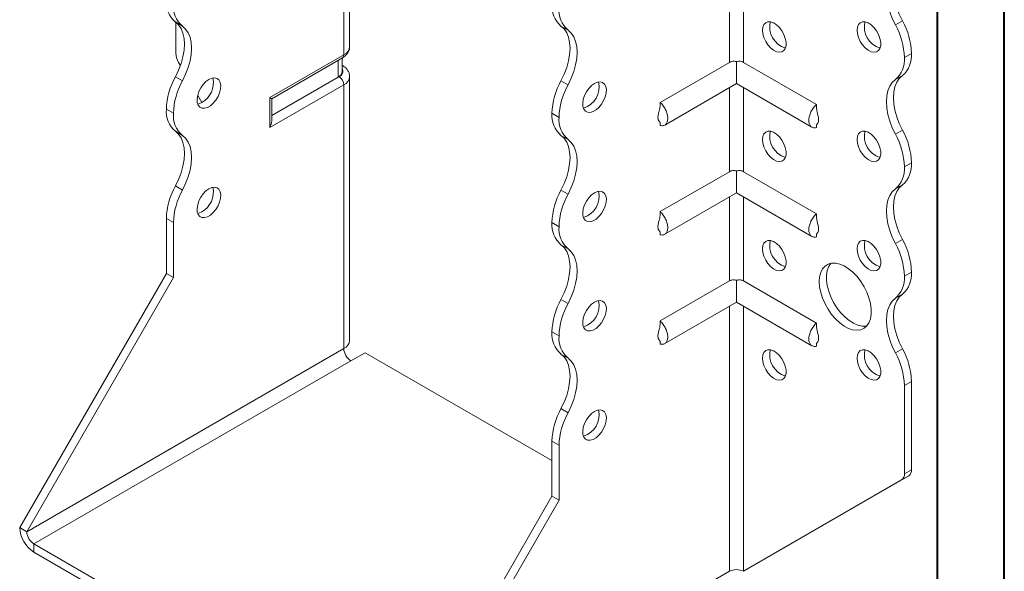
# Model space of a CAD drawing. Header units: millimetres. Extents: x 0 to 210, y 0 to 297.
# Tile 3 of 6: x 137 to 210, y 60 to 101. Entities that reach past the tile are written whole.
import ezdxf

# ---------------------------------------------------------------- set-up
doc = ezdxf.new("R2010")
doc.units = ezdxf.units.MM

msp = doc.modelspace()

# ---------------------------------------------------------------- linework, layer by layer
at = {"color": 7, "linetype": 'Continuous', "lineweight": 40}
for p, q in [((210.079, 0.215), (210.079, 297.215)), ((205.079, 5.215), (205.079, 292.215))]:
    msp.add_line(p, q, dxfattribs=at)
at = {"color": 7, "linetype": 'Continuous', "lineweight": 15}
for p, q in [((161.158, 98.753), (161.158, 104.673)), ((160.718, 98.141), (160.718, 104.061)), ((189.533, 103.855), (189.533, 97.579)), ((190.594, 97.579), (190.594, 103.855)), ((148.666, 100.288), (148.135, 100.594)), ((148.167, 100.57), (148.167, 98.274)), ((177.48, 99.984), (176.95, 100.29)), ((201.939, 100.371), (202.47, 100.677)), ((155.192, 94.951), (160.718, 98.141)), ((155.339, 94.866), (160.615, 97.912)), ((160.592, 96.878), (160.592, 97.899)), ((203.145, 98.247), (202.615, 97.941)), ((202.615, 97.941), (203.145, 98.247)), ((202.615, 97.941), (202.615, 97.941)), ((203.145, 98.247), (203.145, 98.247)), ((148.508, 97.346), (148.374, 97.577)), ((160.299, 96.47), (160.299, 97.73)), ((160.615, 97.349), (160.592, 97.362)), ((160.615, 97.349), (160.592, 97.36)), ((189.533, 97.579), (184.361, 94.593)), ((190.063, 97.633), (190.063, 95.996)), ((190.594, 97.579), (196.038, 94.436)), ((148.135, 96.51), (148.666, 96.204)), ((160.299, 96.47), (155.339, 93.606)), ((160.365, 96.508), (160.299, 96.47)), ((161.158, 76.809), (161.158, 96.508)), ((202.47, 96.595), (201.939, 96.289)), ((160.718, 95.895), (155.192, 92.705)), ((160.718, 76.196), (160.718, 95.895)), ((176.95, 96.207), (177.48, 95.901)), ((184.698, 92.898), (190.063, 95.996)), ((189.533, 95.689), (189.533, 89.413)), ((190.063, 95.996), (195.701, 92.741)), ((190.594, 89.413), (190.594, 95.689)), ((150.111, 94.569), (149.8, 95.108)), ((155.192, 92.705), (155.192, 94.951)), ((155.339, 93.198), (155.339, 94.866)), ((147.991, 93.774), (147.46, 94.08)), ((147.46, 94.079), (147.46, 94.08)), ((147.46, 94.079), (147.991, 93.773)), ((147.991, 93.773), (147.991, 93.774)), ((176.805, 93.47), (176.275, 93.776)), ((176.275, 93.776), (176.805, 93.469)), ((176.275, 93.776), (176.275, 93.776)), ((176.805, 93.469), (176.805, 93.47)), ((184.361, 93.086), (184.361, 92.865)), ((196.038, 92.924), (196.038, 92.707)), ((148.666, 92.122), (148.135, 92.428)), ((177.48, 91.819), (176.95, 92.125)), ((201.939, 92.206), (202.47, 92.512)), ((203.145, 90.081), (202.615, 89.775)), ((202.615, 89.775), (203.145, 90.081)), ((202.615, 89.775), (202.615, 89.775)), ((203.145, 90.081), (203.145, 90.081)), ((189.533, 89.413), (184.361, 86.427)), ((190.063, 89.468), (190.063, 87.83)), ((190.594, 89.413), (196.038, 86.27)), ((148.135, 88.345), (148.666, 88.039)), ((202.47, 88.43), (201.939, 88.124)), ((176.95, 88.042), (177.48, 87.736)), ((184.698, 84.733), (190.063, 87.83)), ((190.063, 87.83), (195.701, 84.576)), ((189.533, 87.524), (189.533, 81.248)), ((190.594, 81.248), (190.594, 87.524)), ((147.991, 85.609), (147.46, 85.915)), ((147.46, 81.811), (147.46, 85.915)), ((147.991, 81.505), (147.991, 85.609)), ((176.805, 85.304), (176.275, 85.611)), ((176.275, 85.61), (176.275, 85.611)), ((176.275, 85.61), (176.805, 85.304)), ((176.805, 85.304), (176.805, 85.304)), ((184.361, 84.921), (184.361, 84.699)), ((196.038, 84.758), (196.038, 84.542)), ((177.48, 83.653), (176.95, 83.96)), ((201.939, 84.04), (202.47, 84.347)), ((136.5, 62.828), (147.46, 81.811)), ((147.991, 81.505), (147.46, 81.811)), ((203.145, 81.917), (202.615, 81.61)), ((202.615, 81.609), (203.145, 81.915)), ((203.145, 81.917), (203.145, 81.915)), ((137.03, 62.521), (147.991, 81.505)), ((189.533, 81.248), (184.361, 78.262)), ((190.063, 81.302), (190.063, 79.665)), ((190.594, 81.248), (196.038, 78.105)), ((202.615, 81.61), (202.615, 81.609)), ((202.47, 80.265), (201.939, 79.958)), ((176.95, 79.876), (177.48, 79.57)), ((184.698, 76.568), (190.063, 79.665)), ((190.063, 79.665), (195.701, 76.41)), ((189.533, 79.359), (189.533, 59.562)), ((190.594, 59.562), (190.594, 79.359)), ((176.805, 77.14), (176.275, 77.446)), ((176.275, 77.445), (176.275, 77.446)), ((176.275, 77.445), (176.805, 77.139)), ((176.805, 77.139), (176.805, 77.14)), ((184.361, 76.756), (184.361, 76.534)), ((196.038, 76.593), (196.038, 76.377)), ((160.718, 76.196), (137.03, 62.521)), ((161.249, 75.278), (162.309, 75.89)), ((176.275, 67.828), (162.309, 75.89)), ((177.48, 75.488), (176.95, 75.794)), ((201.939, 75.875), (202.47, 76.181)), ((137.561, 61.603), (161.249, 75.278)), ((203.145, 73.751), (202.615, 73.445)), ((203.145, 73.751), (203.145, 67.148)), ((202.615, 73.445), (202.615, 66.842)), ((176.95, 71.711), (177.48, 71.405)), ((176.805, 68.974), (176.275, 69.281)), ((176.275, 65.177), (176.275, 69.281)), ((176.805, 64.871), (176.805, 68.974)), ((202.615, 66.842), (203.145, 67.148)), ((190.594, 59.562), (202.407, 66.384)), ((191.124, 59.868), (202.938, 66.69)), ((202.938, 66.69), (202.407, 66.384)), ((165.315, 46.193), (176.275, 65.177)), ((165.845, 45.887), (176.805, 64.871)), ((176.275, 65.177), (176.805, 64.871)), ((137.03, 62.521), (136.5, 62.828)), ((137.561, 61.603), (164.784, 45.887)), ((137.561, 61.603), (137.561, 60.991)), ((137.561, 60.991), (164.784, 45.275)), ((190.594, 59.562), (191.124, 59.868)), ((165.845, 45.887), (189.533, 59.562)), ((189.533, 59.562), (189.533, 59.562))]:
    msp.add_line(p, q, dxfattribs=at)
at = {"color": 7, "linetype": 'Continuous', "lineweight": 15, "flags": 128}
for points in [[(202.47, 104.761), (202.233, 104.543), (202.044, 104.263), (201.906, 103.925), (201.822, 103.538), (201.794, 103.109), (201.823, 102.647), (201.907, 102.163), (202.045, 101.666), (202.234, 101.167), (202.47, 100.677)], [(201.939, 100.371), (201.703, 100.861), (201.514, 101.36), (201.376, 101.857), (201.292, 102.341), (201.264, 102.803), (201.292, 103.232), (201.376, 103.619), (201.514, 103.957), (201.703, 104.237), (201.939, 104.455)], [(148.135, 100.594), (148.371, 100.377), (148.561, 100.096), (148.699, 99.759), (148.783, 99.371), (148.811, 98.942), (148.783, 98.48), (148.699, 97.996), (148.561, 97.499), (148.371, 97), (148.135, 96.51)], [(148.666, 96.204), (148.902, 96.694), (149.091, 97.193), (149.229, 97.69), (149.313, 98.174), (149.341, 98.636), (149.313, 99.065), (149.229, 99.452), (149.091, 99.79), (148.902, 100.07), (148.666, 100.288)], [(176.95, 96.207), (177.186, 96.697), (177.375, 97.196), (177.513, 97.693), (177.597, 98.177), (177.625, 98.639), (177.597, 99.068), (177.513, 99.455), (177.375, 99.793), (177.186, 100.073), (176.95, 100.29)], [(192.008, 99.981), (192.036, 100.219), (192.117, 100.41), (192.247, 100.541), (192.418, 100.606), (192.619, 100.599), (192.836, 100.521), (193.057, 100.378), (193.268, 100.177), (193.455, 99.932), (193.607, 99.658), (193.714, 99.372), (193.769, 99.092), (193.769, 98.836), (193.714, 98.62), (193.607, 98.458), (193.455, 98.359), (193.268, 98.33), (193.057, 98.372), (192.836, 98.484), (192.619, 98.658), (192.418, 98.882), (192.247, 99.144), (192.117, 99.426), (192.036, 99.711), (192.008, 99.981)], [(199.079, 99.982), (199.107, 100.219), (199.188, 100.41), (199.319, 100.542), (199.489, 100.607), (199.69, 100.6), (199.907, 100.522), (200.128, 100.378), (200.339, 100.178), (200.526, 99.933), (200.678, 99.658), (200.785, 99.373), (200.84, 99.093), (200.84, 98.837), (200.785, 98.621), (200.678, 98.459), (200.526, 98.36), (200.339, 98.331), (200.128, 98.373), (199.907, 98.485), (199.69, 98.658), (199.489, 98.883), (199.319, 99.145), (199.188, 99.427), (199.107, 99.712), (199.079, 99.982)], [(177.48, 95.901), (177.717, 96.391), (177.906, 96.89), (178.044, 97.387), (178.128, 97.871), (178.156, 98.333), (178.127, 98.762), (178.043, 99.149), (177.905, 99.487), (177.716, 99.767), (177.48, 99.984)], [(150.642, 96.305), (150.422, 96.146), (150.216, 95.933), (150.037, 95.679), (149.896, 95.4), (149.802, 95.114), (149.76, 94.839), (149.774, 94.591), (149.842, 94.388), (149.961, 94.24), (150.123, 94.158), (150.317, 94.147), (150.531, 94.207), (150.753, 94.335), (150.968, 94.523), (151.162, 94.758), (151.323, 95.026), (151.442, 95.311), (151.51, 95.594), (151.524, 95.857), (151.483, 96.085), (151.388, 96.262), (151.247, 96.377), (151.068, 96.424), (150.862, 96.399), (150.642, 96.305)], [(202.47, 96.595), (202.233, 96.378), (202.044, 96.098), (201.906, 95.76), (201.822, 95.373), (201.794, 94.944), (201.822, 94.482), (201.906, 93.998), (202.044, 93.501), (202.233, 93.002), (202.47, 92.512)], [(179.457, 96.001), (179.237, 95.842), (179.031, 95.629), (178.852, 95.375), (178.71, 95.096), (178.616, 94.811), (178.575, 94.535), (178.589, 94.288), (178.657, 94.084), (178.776, 93.937), (178.937, 93.855), (179.131, 93.844), (179.346, 93.904), (179.568, 94.032), (179.782, 94.219), (179.976, 94.455), (180.138, 94.723), (180.257, 95.008), (180.325, 95.29), (180.339, 95.554), (180.297, 95.781), (180.203, 95.958), (180.062, 96.074), (179.883, 96.121), (179.677, 96.096), (179.457, 96.001)], [(201.939, 92.206), (201.703, 92.696), (201.514, 93.195), (201.376, 93.692), (201.292, 94.176), (201.264, 94.638), (201.292, 95.067), (201.376, 95.454), (201.514, 95.791), (201.703, 96.072), (201.939, 96.289)], [(155.192, 94.951), (155.255, 94.915), (155.301, 94.888), (155.329, 94.872), (155.339, 94.866)], [(150.112, 94.569), (149.892, 94.475), (149.811, 94.457)], [(148.135, 92.428), (148.371, 92.211), (148.561, 91.931), (148.699, 91.593), (148.783, 91.206), (148.811, 90.777), (148.783, 90.315), (148.699, 89.831), (148.561, 89.334), (148.371, 88.835), (148.135, 88.345)], [(148.666, 88.039), (148.902, 88.529), (149.091, 89.028), (149.229, 89.524), (149.313, 90.009), (149.341, 90.471), (149.313, 90.9), (149.229, 91.287), (149.091, 91.625), (148.902, 91.905), (148.666, 92.122)], [(176.95, 88.042), (177.186, 88.532), (177.375, 89.031), (177.513, 89.527), (177.597, 90.012), (177.625, 90.473), (177.597, 90.902), (177.513, 91.29), (177.375, 91.627), (177.186, 91.908), (176.95, 92.125)], [(192.008, 91.815), (192.036, 92.053), (192.117, 92.244), (192.247, 92.376), (192.418, 92.44), (192.619, 92.434), (192.836, 92.356), (193.057, 92.212), (193.268, 92.012), (193.455, 91.766), (193.607, 91.492), (193.714, 91.207), (193.769, 90.927), (193.769, 90.671), (193.714, 90.455), (193.607, 90.292), (193.455, 90.194), (193.268, 90.164), (193.057, 90.207), (192.836, 90.319), (192.619, 90.492), (192.418, 90.717), (192.247, 90.978), (192.117, 91.261), (192.036, 91.546), (192.008, 91.815)], [(199.079, 91.816), (199.107, 92.054), (199.188, 92.245), (199.319, 92.377), (199.489, 92.441), (199.69, 92.434), (199.907, 92.357), (200.128, 92.213), (200.339, 92.012), (200.526, 91.767), (200.678, 91.493), (200.785, 91.207), (200.84, 90.928), (200.84, 90.672), (200.785, 90.456), (200.678, 90.293), (200.526, 90.194), (200.339, 90.165), (200.128, 90.208), (199.907, 90.319), (199.69, 90.493), (199.489, 90.718), (199.319, 90.979), (199.188, 91.261), (199.107, 91.546), (199.079, 91.816)], [(177.48, 87.736), (177.717, 88.226), (177.906, 88.724), (178.044, 89.221), (178.128, 89.706), (178.156, 90.167), (178.127, 90.596), (178.043, 90.984), (177.905, 91.321), (177.716, 91.601), (177.48, 91.819)], [(202.47, 88.43), (202.234, 88.213), (202.045, 87.932), (201.906, 87.595), (201.822, 87.207), (201.794, 86.778), (201.822, 86.317), (201.906, 85.832), (202.045, 85.335), (202.234, 84.837), (202.47, 84.347)], [(150.642, 88.139), (150.422, 87.98), (150.216, 87.767), (150.037, 87.513), (149.896, 87.235), (149.802, 86.949), (149.76, 86.673), (149.774, 86.426), (149.842, 86.222), (149.961, 86.075), (150.123, 85.993), (150.317, 85.982), (150.531, 86.042), (150.753, 86.17), (150.968, 86.357), (151.162, 86.593), (151.323, 86.861), (151.442, 87.146), (151.51, 87.428), (151.524, 87.692), (151.483, 87.919), (151.388, 88.096), (151.247, 88.212), (151.068, 88.259), (150.862, 88.234), (150.642, 88.139)], [(179.457, 87.836), (179.237, 87.677), (179.031, 87.464), (178.852, 87.21), (178.71, 86.931), (178.616, 86.645), (178.575, 86.37), (178.589, 86.123), (178.657, 85.919), (178.776, 85.771), (178.937, 85.689), (179.131, 85.678), (179.346, 85.738), (179.568, 85.866), (179.782, 86.054), (179.976, 86.289), (180.138, 86.558), (180.257, 86.842), (180.325, 87.125), (180.339, 87.388), (180.297, 87.616), (180.203, 87.793), (180.062, 87.908), (179.883, 87.955), (179.677, 87.931), (179.457, 87.836)], [(201.939, 84.04), (201.703, 84.53), (201.514, 85.029), (201.376, 85.526), (201.292, 86.01), (201.264, 86.472), (201.292, 86.901), (201.376, 87.289), (201.514, 87.626), (201.703, 87.907), (201.939, 88.124)], [(150.112, 86.404), (149.892, 86.309), (149.811, 86.291)], [(176.95, 79.876), (177.186, 80.366), (177.375, 80.865), (177.513, 81.362), (177.597, 81.846), (177.625, 82.308), (177.597, 82.737), (177.513, 83.124), (177.375, 83.462), (177.186, 83.742), (176.95, 83.96)], [(192.008, 83.65), (192.036, 83.888), (192.117, 84.079), (192.247, 84.21), (192.418, 84.275), (192.619, 84.268), (192.836, 84.191), (193.057, 84.047), (193.268, 83.846), (193.455, 83.601), (193.607, 83.327), (193.714, 83.041), (193.769, 82.762), (193.769, 82.506), (193.714, 82.29), (193.607, 82.127), (193.455, 82.028), (193.268, 81.999), (193.057, 82.042), (192.836, 82.153), (192.619, 82.327), (192.418, 82.551), (192.247, 82.813), (192.117, 83.095), (192.036, 83.38), (192.008, 83.65)], [(199.079, 83.651), (199.107, 83.889), (199.188, 84.079), (199.319, 84.211), (199.489, 84.276), (199.69, 84.269), (199.907, 84.191), (200.128, 84.047), (200.339, 83.847), (200.526, 83.602), (200.678, 83.328), (200.785, 83.042), (200.84, 82.762), (200.84, 82.506), (200.785, 82.29), (200.678, 82.128), (200.526, 82.029), (200.339, 82), (200.128, 82.042), (199.907, 82.154), (199.69, 82.327), (199.489, 82.552), (199.319, 82.814), (199.188, 83.096), (199.107, 83.381), (199.079, 83.651)], [(177.48, 79.57), (177.716, 80.06), (177.905, 80.559), (178.043, 81.056), (178.127, 81.54), (178.156, 82.002), (178.127, 82.431), (178.043, 82.818), (177.905, 83.156), (177.716, 83.436), (177.48, 83.653)], [(196.251, 81.201), (196.279, 81.564), (196.362, 81.885), (196.497, 82.153), (196.682, 82.362), (196.91, 82.506), (197.176, 82.579), (197.47, 82.58), (197.785, 82.51), (198.113, 82.369), (198.442, 82.163), (198.765, 81.897), (199.071, 81.578), (199.351, 81.216), (199.599, 80.822), (199.806, 80.406), (199.967, 79.98), (200.077, 79.558), (200.133, 79.15), (200.133, 78.769), (200.077, 78.426), (199.967, 78.13), (199.806, 77.891), (199.599, 77.714), (199.351, 77.605), (199.071, 77.568), (198.765, 77.603), (198.442, 77.708), (198.113, 77.882), (197.785, 78.12), (197.47, 78.413), (197.176, 78.755), (196.91, 79.134), (196.682, 79.541), (196.497, 79.963), (196.362, 80.389), (196.279, 80.805), (196.251, 81.201)], [(197.111, 82.568), (196.954, 82.332), (196.844, 82.037), (196.788, 81.693), (196.788, 81.313), (196.844, 80.905), (196.954, 80.482), (197.114, 80.057), (197.322, 79.641), (197.569, 79.247), (197.85, 78.885), (198.156, 78.566), (198.478, 78.3), (198.808, 78.093), (199.135, 77.953), (199.45, 77.882), (199.745, 77.884), (199.809, 77.894)], [(202.47, 80.265), (202.234, 80.047), (202.045, 79.767), (201.906, 79.429), (201.822, 79.042), (201.794, 78.613), (201.822, 78.151), (201.906, 77.667), (202.045, 77.17), (202.234, 76.671), (202.47, 76.181)], [(179.457, 79.67), (179.237, 79.511), (179.031, 79.298), (178.852, 79.044), (178.71, 78.766), (178.616, 78.48), (178.575, 78.204), (178.589, 77.957), (178.657, 77.753), (178.776, 77.606), (178.937, 77.524), (179.131, 77.513), (179.346, 77.573), (179.568, 77.701), (179.782, 77.888), (179.976, 78.124), (180.138, 78.392), (180.257, 78.677), (180.325, 78.96), (180.339, 79.223), (180.297, 79.45), (180.203, 79.627), (180.062, 79.743), (179.883, 79.79), (179.677, 79.765), (179.457, 79.67)], [(201.939, 75.875), (201.703, 76.365), (201.514, 76.864), (201.376, 77.361), (201.292, 77.845), (201.264, 78.307), (201.292, 78.736), (201.376, 79.123), (201.514, 79.461), (201.703, 79.741), (201.939, 79.958)], [(176.95, 71.711), (177.186, 72.201), (177.375, 72.699), (177.513, 73.196), (177.597, 73.681), (177.625, 74.142), (177.597, 74.571), (177.513, 74.959), (177.375, 75.296), (177.186, 75.577), (176.95, 75.794)], [(192.008, 75.485), (192.036, 75.722), (192.117, 75.913), (192.247, 76.045), (192.418, 76.11), (192.619, 76.103), (192.836, 76.025), (193.057, 75.881), (193.268, 75.681), (193.455, 75.436), (193.607, 75.162), (193.714, 74.876), (193.769, 74.596), (193.769, 74.34), (193.714, 74.124), (193.607, 73.962), (193.455, 73.863), (193.268, 73.834), (193.057, 73.876), (192.836, 73.988), (192.619, 74.161), (192.418, 74.386), (192.247, 74.648), (192.117, 74.93), (192.036, 75.215), (192.008, 75.485)], [(199.079, 75.485), (199.107, 75.723), (199.188, 75.914), (199.319, 76.046), (199.489, 76.11), (199.69, 76.103), (199.907, 76.026), (200.128, 75.882), (200.339, 75.681), (200.526, 75.436), (200.678, 75.162), (200.785, 74.876), (200.84, 74.597), (200.84, 74.341), (200.785, 74.125), (200.678, 73.962), (200.526, 73.863), (200.339, 73.834), (200.128, 73.877), (199.907, 73.988), (199.69, 74.162), (199.489, 74.387), (199.319, 74.648), (199.188, 74.931), (199.107, 75.215), (199.079, 75.485)], [(177.48, 71.405), (177.716, 71.895), (177.905, 72.393), (178.043, 72.89), (178.127, 73.375), (178.156, 73.836), (178.127, 74.265), (178.043, 74.653), (177.905, 74.99), (177.716, 75.271), (177.48, 75.488)], [(179.457, 71.505), (179.237, 71.346), (179.031, 71.133), (178.852, 70.879), (178.71, 70.6), (178.616, 70.314), (178.575, 70.039), (178.589, 69.792), (178.657, 69.588), (178.776, 69.44), (178.937, 69.359), (179.131, 69.347), (179.346, 69.408), (179.568, 69.536), (179.782, 69.723), (179.976, 69.958), (180.138, 70.227), (180.257, 70.511), (180.325, 70.794), (180.339, 71.058), (180.297, 71.285), (180.203, 71.462), (180.062, 71.578), (179.883, 71.624), (179.677, 71.6), (179.457, 71.505)]]:
    msp.add_lwpolyline(points, dxfattribs=at)
at = {"color": 7, "linetype": 'Continuous', "lineweight": 15}
for centre, radius, start, end in [((149.412, 102.079), 1.959, 175.16254, 229.32327), ((149.942, 101.773), 1.959, 175.16254, 229.32327), ((178.227, 101.776), 1.959, 175.16254, 229.32327), ((178.757, 101.47), 1.959, 175.16254, 229.32327), ((194.197, 100.224), 1.65, 166.69046, 253.30416), ((201.268, 100.225), 1.65, 166.69046, 253.30416), ((197.309, 97.776), 5.308, 1.78273, 29.26742), ((197.839, 98.082), 5.308, 1.78273, 29.26742), ((160.407, 98.828), 0.754, 294.37466, 354.3052), ((149.609, 98.323), 1.443, 181.9565, 211.14373), ((160.473, 98.114), 0.246, 305.01333, 6.29885), ((200.661, 97.775), 1.96, 310.68797, 4.83571), ((201.192, 98.082), 1.96, 310.68797, 4.83571), ((152.766, 93.915), 5.308, 150.73258, 178.21727), ((149.227, 96.078), 1.749, 300.39229, 11.17657), ((160.091, 96.928), 0.503, 294.37466, 354.3052), ((160.216, 96.912), 0.431, 290.26685, 29.20572), ((159.951, 95.86), 0.768, 2.60548, 57.39452), ((160.422, 96.572), 0.738, 293.67172, 355.25595), ((153.296, 93.609), 5.308, 150.73258, 178.21727), ((181.584, 93.611), 5.312, 150.73691, 178.21768), ((182.114, 93.305), 5.312, 150.73691, 178.21768), ((178.152, 95.734), 1.65, 286.69605, 13.30932), ((149.412, 93.914), 1.959, 175.16254, 229.32327), ((149.942, 93.608), 1.959, 175.16254, 229.32327), ((178.227, 93.61), 1.959, 175.16254, 229.32327), ((178.757, 93.304), 1.959, 175.16254, 229.32327), ((194.197, 92.059), 1.65, 166.69046, 253.30416), ((201.268, 92.059), 1.65, 166.69046, 253.30416), ((197.305, 89.61), 5.312, 1.78232, 29.26309), ((197.836, 89.916), 5.312, 1.78232, 29.26309), ((200.663, 89.609), 1.959, 310.67673, 4.83746), ((201.193, 89.915), 1.959, 310.67673, 4.83746), ((152.766, 85.75), 5.308, 150.73258, 178.21727), ((153.296, 85.444), 5.308, 150.73258, 178.21727), ((149.227, 87.913), 1.749, 300.39229, 11.17657), ((181.584, 85.445), 5.312, 150.73691, 178.21768), ((182.114, 85.139), 5.312, 150.73691, 178.21768), ((178.152, 87.568), 1.65, 286.69605, 13.30932), ((178.227, 85.445), 1.959, 175.16254, 229.32327), ((178.757, 85.139), 1.959, 175.16254, 229.32327), ((194.197, 83.893), 1.65, 166.69046, 253.30416), ((201.268, 83.894), 1.65, 166.69046, 253.30416), ((197.309, 81.445), 5.308, 1.78273, 29.26742), ((197.839, 81.751), 5.308, 1.78273, 29.26742), ((201.193, 81.75), 1.959, 310.67673, 4.83746), ((200.663, 81.444), 1.959, 310.67673, 4.83746), ((181.581, 77.281), 5.308, 150.73258, 178.21727), ((182.111, 76.975), 5.308, 150.73258, 178.21727), ((178.152, 79.403), 1.65, 286.69605, 13.30932), ((178.227, 77.28), 1.959, 175.16254, 229.32327), ((160.407, 76.883), 0.754, 294.37466, 354.3052), ((178.757, 76.973), 1.959, 175.16254, 229.32327), ((161.87, 76.249), 1.153, 182.60548, 237.39452), ((194.197, 75.728), 1.65, 166.69046, 253.30416), ((201.268, 75.729), 1.65, 166.69046, 253.30416), ((197.309, 73.28), 5.308, 1.78273, 29.26742), ((197.839, 73.586), 5.308, 1.78273, 29.26742), ((181.581, 69.115), 5.308, 150.73258, 178.21727), ((182.111, 68.809), 5.308, 150.73258, 178.21727), ((178.152, 71.238), 1.65, 286.69605, 13.30932), ((202.644, 67.099), 0.503, 305.69804, 5.62038), ((202.114, 66.793), 0.503, 305.69804, 5.62038), ((138.803, 62.932), 2.305, 182.60548, 237.39452), ((138.182, 62.574), 1.153, 182.60548, 237.39452), ((190.063, 58.538), 1.153, 62.60967, 117.39033)]:
    msp.add_arc(centre, radius, start, end, dxfattribs=at)
msp.add_ellipse((154.839, 92.909), major_axis=(0.354, 0.612), ratio=0.577335, start_param=4.71243, end_param=5.497828, dxfattribs=at)
for points, knots in [([(160.615, 97.912), (160.664, 97.943), (160.789, 98.021), (160.952, 98.178), (161.082, 98.383), (161.153, 98.58), (161.15, 98.704), (161.148, 98.75)], [0, 0, 0, 0, 0.161987, 0.410215, 0.642797, 0.866677, 1, 1, 1, 1]), ([(161.148, 96.511), (161.151, 96.547), (161.157, 96.662), (161.094, 96.85), (160.973, 97.056), (160.81, 97.224), (160.677, 97.309), (160.615, 97.349)], [0, 0, 0, 0, 0.102863, 0.333006, 0.559142, 0.792943, 1, 1, 1, 1]), ([(190.063, 97.633), (190.017, 97.647), (189.969, 97.657), (189.873, 97.665), (189.826, 97.664), (189.689, 97.648), (189.604, 97.62), (189.533, 97.579)], [0, 0, 0, 0, 0.25, 0.25, 0.5, 0.5, 1, 1, 1, 1]), ([(190.594, 97.579), (190.559, 97.599), (190.519, 97.616), (190.436, 97.643), (190.393, 97.653), (190.255, 97.669), (190.157, 97.662), (190.063, 97.633)], [0, 0, 0, 0, 0.25, 0.25, 0.5, 0.5, 1, 1, 1, 1]), ([(184.361, 94.389), (184.347, 94.272), (184.324, 94.073), (184.255, 93.833), (184.214, 93.655), (184.191, 93.503), (184.197, 93.372), (184.22, 93.283), (184.258, 93.203), (184.325, 93.139), (184.348, 93.093), (184.361, 93.068)], [0, 0, 0, 0, 0.183845, 0.312711, 0.387766, 0.468607, 0.561014, 0.614242, 0.675479, 0.825899, 1, 1, 1, 1]), ([(184.361, 92.865), (184.401, 92.854), (184.441, 92.848), (184.517, 92.846), (184.554, 92.849), (184.623, 92.864), (184.655, 92.875), (184.716, 92.907), (184.744, 92.928), (184.795, 92.976), (184.817, 93.003), (184.856, 93.066), (184.873, 93.102), (184.899, 93.178), (184.909, 93.219), (184.923, 93.307), (184.926, 93.354), (184.926, 93.45), (184.923, 93.5), (184.91, 93.603), (184.899, 93.657), (184.859, 93.818), (184.82, 93.926), (184.719, 94.14), (184.658, 94.242), (184.554, 94.385), (184.517, 94.431), (184.441, 94.516), (184.401, 94.556), (184.361, 94.593)], [0, 0, 0, 0, 0.0625, 0.0625, 0.125, 0.125, 0.1875, 0.1875, 0.25, 0.25, 0.3125, 0.3125, 0.375, 0.375, 0.4375, 0.4375, 0.5, 0.5, 0.5625, 0.5625, 0.625, 0.625, 0.75, 0.75, 0.875, 0.875, 0.9375, 0.9375, 1, 1, 1, 1]), ([(196.038, 94.436), (195.998, 94.398), (195.958, 94.359), (195.882, 94.274), (195.845, 94.228), (195.776, 94.134), (195.744, 94.085), (195.684, 93.983), (195.655, 93.93), (195.605, 93.824), (195.582, 93.77), (195.543, 93.662), (195.526, 93.607), (195.5, 93.5), (195.49, 93.448), (195.476, 93.345), (195.473, 93.294), (195.473, 93.148), (195.486, 93.06), (195.54, 92.907), (195.579, 92.843), (195.68, 92.746), (195.741, 92.714), (195.845, 92.692), (195.881, 92.689), (195.958, 92.691), (195.998, 92.697), (196.038, 92.707)], [0, 0, 0, 0, 0.0625, 0.0625, 0.125, 0.125, 0.1875, 0.1875, 0.25, 0.25, 0.3125, 0.3125, 0.375, 0.375, 0.4375, 0.4375, 0.5, 0.5, 0.625, 0.625, 0.75, 0.75, 0.875, 0.875, 0.9375, 0.9375, 1, 1, 1, 1]), ([(196.044, 92.914), (196.046, 92.914), (196.052, 92.914), (196.101, 92.974), (196.162, 93.079), (196.203, 93.207), (196.206, 93.378), (196.164, 93.604), (196.079, 93.886), (196.053, 94.11), (196.038, 94.232)], [0, 0, 0, 0, 0.082719, 0.205131, 0.329338, 0.43478, 0.526561, 0.636523, 0.801685, 1, 1, 1, 1]), ([(190.063, 89.468), (190.017, 89.482), (189.969, 89.491), (189.873, 89.499), (189.826, 89.498), (189.689, 89.482), (189.604, 89.454), (189.533, 89.413)], [0, 0, 0, 0, 0.25, 0.25, 0.5, 0.5, 1, 1, 1, 1]), ([(190.594, 89.413), (190.559, 89.434), (190.519, 89.451), (190.436, 89.478), (190.393, 89.488), (190.255, 89.504), (190.157, 89.497), (190.063, 89.468)], [0, 0, 0, 0, 0.25, 0.25, 0.5, 0.5, 1, 1, 1, 1]), ([(184.361, 86.223), (184.347, 86.106), (184.324, 85.907), (184.255, 85.668), (184.214, 85.489), (184.191, 85.338), (184.197, 85.206), (184.22, 85.118), (184.258, 85.038), (184.325, 84.974), (184.348, 84.928), (184.361, 84.903)], [0, 0, 0, 0, 0.183845, 0.312711, 0.387766, 0.468607, 0.561014, 0.614242, 0.675479, 0.825899, 1, 1, 1, 1]), ([(184.361, 84.699), (184.401, 84.689), (184.441, 84.683), (184.517, 84.681), (184.554, 84.684), (184.623, 84.698), (184.655, 84.71), (184.716, 84.742), (184.744, 84.762), (184.795, 84.81), (184.817, 84.838), (184.856, 84.901), (184.873, 84.937), (184.899, 85.013), (184.909, 85.054), (184.923, 85.141), (184.926, 85.188), (184.926, 85.285), (184.923, 85.335), (184.91, 85.438), (184.899, 85.491), (184.859, 85.653), (184.82, 85.761), (184.719, 85.975), (184.658, 86.076), (184.554, 86.22), (184.517, 86.265), (184.441, 86.351), (184.401, 86.39), (184.361, 86.427)], [0, 0, 0, 0, 0.0625, 0.0625, 0.125, 0.125, 0.1875, 0.1875, 0.25, 0.25, 0.3125, 0.3125, 0.375, 0.375, 0.4375, 0.4375, 0.5, 0.5, 0.5625, 0.5625, 0.625, 0.625, 0.75, 0.75, 0.875, 0.875, 0.9375, 0.9375, 1, 1, 1, 1]), ([(196.038, 86.27), (195.998, 86.233), (195.958, 86.194), (195.882, 86.108), (195.845, 86.063), (195.776, 85.968), (195.744, 85.919), (195.684, 85.818), (195.655, 85.764), (195.605, 85.658), (195.582, 85.605), (195.543, 85.497), (195.526, 85.442), (195.5, 85.335), (195.49, 85.282), (195.476, 85.179), (195.473, 85.128), (195.473, 84.983), (195.486, 84.895), (195.54, 84.741), (195.579, 84.678), (195.68, 84.581), (195.741, 84.549), (195.845, 84.526), (195.881, 84.523), (195.958, 84.526), (195.998, 84.531), (196.038, 84.542)], [0, 0, 0, 0, 0.0625, 0.0625, 0.125, 0.125, 0.1875, 0.1875, 0.25, 0.25, 0.3125, 0.3125, 0.375, 0.375, 0.4375, 0.4375, 0.5, 0.5, 0.625, 0.625, 0.75, 0.75, 0.875, 0.875, 0.9375, 0.9375, 1, 1, 1, 1]), ([(196.044, 84.748), (196.046, 84.749), (196.052, 84.749), (196.101, 84.809), (196.162, 84.914), (196.203, 85.042), (196.206, 85.213), (196.164, 85.439), (196.079, 85.721), (196.053, 85.944), (196.038, 86.066)], [0, 0, 0, 0, 0.0827188, 0.2051315, 0.3293385, 0.4347802, 0.5265606, 0.6365233, 0.8016854, 1, 1, 1, 1]), ([(190.063, 81.302), (190.017, 81.317), (189.969, 81.326), (189.873, 81.334), (189.826, 81.333), (189.689, 81.317), (189.604, 81.289), (189.533, 81.248)], [0, 0, 0, 0, 0.25, 0.25, 0.5, 0.5, 1, 1, 1, 1]), ([(190.594, 81.248), (190.559, 81.268), (190.519, 81.286), (190.436, 81.313), (190.393, 81.322), (190.255, 81.338), (190.157, 81.331), (190.063, 81.302)], [0, 0, 0, 0, 0.25, 0.25, 0.5, 0.5, 1, 1, 1, 1]), ([(184.361, 78.058), (184.347, 77.941), (184.324, 77.742), (184.255, 77.503), (184.214, 77.324), (184.191, 77.172), (184.197, 77.041), (184.22, 76.952), (184.258, 76.872), (184.325, 76.809), (184.348, 76.762), (184.361, 76.737)], [0, 0, 0, 0, 0.1838453, 0.3127111, 0.3877655, 0.468607, 0.5610137, 0.6142418, 0.6754793, 0.8258992, 1, 1, 1, 1]), ([(184.361, 76.534), (184.401, 76.523), (184.441, 76.518), (184.517, 76.515), (184.554, 76.518), (184.623, 76.533), (184.655, 76.545), (184.716, 76.576), (184.744, 76.597), (184.795, 76.645), (184.817, 76.673), (184.856, 76.736), (184.873, 76.771), (184.899, 76.848), (184.909, 76.888), (184.923, 76.976), (184.926, 77.023), (184.926, 77.12), (184.923, 77.17), (184.91, 77.273), (184.899, 77.326), (184.859, 77.487), (184.82, 77.596), (184.719, 77.809), (184.658, 77.911), (184.554, 78.054), (184.517, 78.1), (184.441, 78.185), (184.401, 78.225), (184.361, 78.262)], [0, 0, 0, 0, 0.0625, 0.0625, 0.125, 0.125, 0.1875, 0.1875, 0.25, 0.25, 0.3125, 0.3125, 0.375, 0.375, 0.4375, 0.4375, 0.5, 0.5, 0.5625, 0.5625, 0.625, 0.625, 0.75, 0.75, 0.875, 0.875, 0.9375, 0.9375, 1, 1, 1, 1]), ([(196.038, 78.105), (195.998, 78.068), (195.958, 78.028), (195.882, 77.943), (195.845, 77.897), (195.776, 77.803), (195.744, 77.754), (195.684, 77.652), (195.655, 77.599), (195.605, 77.493), (195.582, 77.439), (195.543, 77.331), (195.526, 77.277), (195.5, 77.169), (195.49, 77.117), (195.476, 77.014), (195.473, 76.963), (195.473, 76.817), (195.486, 76.729), (195.54, 76.576), (195.579, 76.512), (195.68, 76.415), (195.741, 76.383), (195.845, 76.361), (195.881, 76.358), (195.958, 76.36), (195.998, 76.366), (196.038, 76.377)], [0, 0, 0, 0, 0.0625, 0.0625, 0.125, 0.125, 0.1875, 0.1875, 0.25, 0.25, 0.3125, 0.3125, 0.375, 0.375, 0.4375, 0.4375, 0.5, 0.5, 0.625, 0.625, 0.75, 0.75, 0.875, 0.875, 0.9375, 0.9375, 1, 1, 1, 1]), ([(196.044, 76.583), (196.046, 76.583), (196.052, 76.583), (196.101, 76.643), (196.162, 76.748), (196.203, 76.876), (196.206, 77.048), (196.164, 77.273), (196.079, 77.555), (196.053, 77.779), (196.038, 77.901)], [0, 0, 0, 0, 0.082719, 0.205131, 0.329338, 0.43478, 0.526561, 0.636523, 0.801685, 1, 1, 1, 1])]:
    msp.add_open_spline(points, degree=3, knots=knots, dxfattribs=at)
for points in [[(184.361, 94.593), (184.361, 94.525), (184.361, 94.457), (184.361, 94.389)], [(196.038, 94.436), (196.038, 94.368), (196.038, 94.3), (196.038, 94.232)], [(184.361, 86.427), (184.361, 86.359), (184.361, 86.291), (184.361, 86.223)], [(196.038, 86.27), (196.038, 86.202), (196.038, 86.134), (196.038, 86.066)], [(184.361, 78.262), (184.361, 78.194), (184.361, 78.126), (184.361, 78.058)], [(196.038, 78.105), (196.038, 78.037), (196.038, 77.969), (196.038, 77.901)]]:
    msp.add_open_spline(points, degree=3, dxfattribs=at)

doc.saveas('drawing.dxf')
